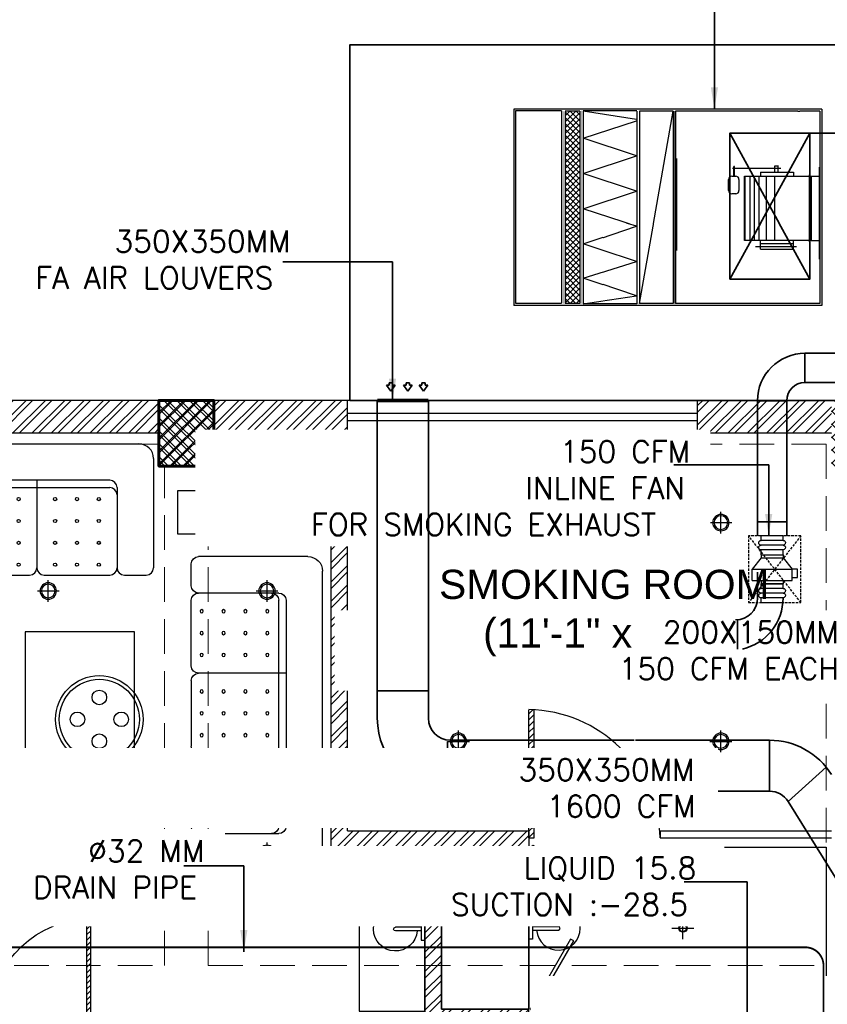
# Model space of a CAD drawing. Header units: inches. Extents: x 110711 to 158499, y 12149 to 19253.
# Tile 22 of 46: x 123316 to 123537, y 18187 to 18457. Entities that reach past the tile are written whole.
import ezdxf

# ---------------------------------------------------------------- set-up
doc = ezdxf.new("R2010")
doc.units = ezdxf.units.IN
doc.header["$MEASUREMENT"] = 0
doc.linetypes.add('HIDDEN', pattern=[0.375, 0.25, -0.125])
for name, color, linetype in [('0-SA-DUCT', 250, 'Continuous'), ('12-EQUIPMENT', 12, 'Continuous'), ('AC-SAD', 104, 'Continuous'), ('AR PLANS', 7, 'Continuous'), ('PD_LIGHTING', 23, 'Continuous'), ('PP-HVAC- GRILL', 1, 'Continuous')]:
    doc.layers.add(name, color=color, linetype=linetype)
doc.layers.add('15w led', color=7, linetype='Continuous', true_color=0xe600e6)
for name, color, linetype, lineweight in [('AC DRAIN PIPE', 7, 'Continuous', 25), ('DIFFUSER', 3, 'Continuous', 30), ('EX AIR DUCT', 1, 'Continuous', 35), ('EXHAUST AIR DUCT', 13, 'Continuous', 35), ('FA AIR DUCT', 4, 'Continuous', 35), ('HVAC SERVICE', 7, 'Continuous', 35), ('HVAC TEXT PP', 7, 'Continuous', 20), ('INLINE  EXHAUST', 211, 'Continuous', 0), ('PD_COLUMN', 2, 'Continuous', 60), ('PD_ELEVATION_03', 80, 'Continuous', 25), ('PD_HATCH', 45, 'Continuous', 9), ('SUPPLY AIR DUCT PP', 6, 'Continuous', 35)]:
    doc.layers.add(name, color=color, linetype=linetype, lineweight=lineweight)
doc.layers.add('PD_BASE', color=8, linetype='Continuous', transparency=0.5)
doc.styles.get("Standard").update_dxf_attribs({"font": 'romans.shx', "height": 6})
doc.styles.add('style1', font='arial.ttf', dxfattribs={"height": 500})
doc.dimstyles.new('ISO-10', dxfattribs={"dimtxt": 6, "dimasz": 0.5, "dimexe": 1.25, "dimexo": 0.625, "dimtad": 1, "dimtoh": 1, "dimdec": 1, "dimlunit": 4, "dimtxsty": 'Standard', "dimblk": 'ARCHTICK', "dimcen": 2.5, "dimclrt": 3, "dimadec": 0, "dimazin": 0, "dimtfac": 1, "dimtdec": 1, "dimtmove": 1, "dimatfit": 3, "dimfxl": 1, "dimarcsym": 0})

# ---------------------------------------------------------------- blocks, each defined once
blk = doc.blocks.new('columns2')
at = {"layer": 'PD_HATCH'}
h = blk.add_hatch(dxfattribs=at)
h.set_pattern_fill('ANSI37', color=175, scale=20)
h.paths.add_polyline_path([(387, -250), (387, -268), (369, -268), (369, -250)])
h.paths.add_polyline_path([(18, 0), (18, -15), (0, -15), (0, 0)])
h.paths.add_polyline_path([(18, -828), (18, -813), (0, -813), (0, -828)])
h.paths.add_polyline_path([(201, -870), (186, -870), (186, -888), (201, -888)])
h.paths.add_polyline_path([(570, -870), (555, -870), (555, -888), (570, -888)])
h.paths.add_polyline_path([(754.5, -870), (739.5, -870), (739.5, -888), (754.5, -888)])
h.paths.add_polyline_path([(934.5, -870), (919.5, -870), (919.5, -888), (934.5, -888)])
h.paths.add_polyline_path([(385.5, -870), (370.5, -870), (370.5, -888), (385.5, -888)])
h.paths.add_polyline_path([(201, 42), (186, 42), (186, 60), (201, 60)])
h.paths.add_polyline_path([(387, -578), (387, -560), (369, -560), (369, -578)])
h.paths.add_polyline_path([(1116, -731.5), (1116, -716.5), (1098, -716.5), (1098, -731.5)])
h.paths.add_polyline_path([(1116, -111.5), (1116, -96.5), (1098, -96.5), (1098, -111.5)])
h.paths.add_polyline_path([(1116, -561.5), (1116, -576.5), (1098, -576.5), (1098, -561.5)])
h.paths.add_polyline_path([(1116, -251.5), (1116, -266.5), (1098, -266.5), (1098, -251.5)])
h.paths.add_polyline_path([(0, -731.5), (0, -716.5), (18, -716.5), (18, -731.5)])
h.paths.add_polyline_path([(0, -111.5), (0, -96.5), (18, -96.5), (18, -111.5)])
h.paths.add_polyline_path([(0, -406.5), (0, -421.5), (18, -421.5), (18, -406.5)])
h.paths.add_polyline_path([(0, -561.5), (0, -576.5), (18, -576.5), (18, -561.5)])
h.paths.add_polyline_path([(0, -251.5), (0, -266.5), (18, -266.5), (18, -251.5)])
h.paths.add_polyline_path([(993, -111.5), (993, -99.5), (984, -99.5), (984, -111.5)])
h.paths.add_polyline_path([(993, -189.5), (993, -201.5), (984, -201.5), (984, -189.5)])
h.paths.add_polyline_path([(903, -111.5), (903, -99.5), (912, -99.5), (912, -111.5)])
h.paths.add_polyline_path([(903, -189.5), (903, -201.5), (912, -201.5), (912, -189.5)])
h.paths.add_polyline_path([(75, -870), (60, -870), (60, -888), (75, -888)])
h.paths.add_polyline_path([(1116, -870), (1101, -870), (1101, -888), (1116, -888)])
h.paths.add_polyline_path([(75, 42), (60, 42), (60, 60), (75, 60)])
h.paths.add_polyline_path([(570, 42), (555, 42), (555, 60), (570, 60)])
h.paths.add_polyline_path([(754.5, 42), (739.5, 42), (739.5, 60), (754.5, 60)])
h.paths.add_polyline_path([(934.5, 42), (919.5, 42), (919.5, 60), (934.5, 60)])
h.paths.add_polyline_path([(385.5, 42), (370.5, 42), (370.5, 60), (385.5, 60)])
h.paths.add_polyline_path([(1116, 42), (1101, 42), (1101, 60), (1116, 60)])
h.paths.add_polyline_path([(738, -250), (738, -268), (756, -268), (756, -250)])
h.paths.add_polyline_path([(756, -578), (756, -560), (738, -560), (738, -578)])
at = {"layer": 'PD_COLUMN', "color": 175}
blk.add_lwpolyline([(201, 42), (186, 42), (186, 60), (201, 60)], close=True, dxfattribs=at)
at = {"layer": 'PD_HATCH', "color": 175, "linetype": 'HIDDEN', "ltscale": 38}
for p, q in [((186, 60), (75, 60)), ((370.5, 60), (201, 60)), ((186, 48), (75, 48)), ((369, 48), (201, 48)), ((369, 48), (369, -95)), ((187.5, -95), (187.5, 42)), ((199.5, -95), (199.5, 42)), ((18, -95), (187.5, -95)), ((199.5, -95), (369, -95))]:
    blk.add_line(p, q, dxfattribs=at)
blk = doc.blocks.new('WALLLIGHT34')
at = {"color": 8}
for p, q in [((-0.5, -1), (-0.5, -8.1)), ((0.5, -1), (0.5, -8.1))]:
    blk.add_line(p, q, dxfattribs=at)
blk.add_lwpolyline([(-3, 0), (3, 0), (3, -1), (-3, -1)], close=True, dxfattribs=at)
for radius, start, end in [(6, 94.7802, 85.2198), (0.5, 180, 0)]:
    blk.add_arc((0, -8.1), radius, start, end, dxfattribs=at)
blk = doc.blocks.new('ight 18w')
at = {"color": 8, "lineweight": 25}
for p, q in [((0, 6), (0, -6)), ((6, 0), (-6, 0))]:
    blk.add_line(p, q, dxfattribs=at)
for radius in [4.5, 3.75]:
    blk.add_circle((0, 0), radius, dxfattribs=at)
blk = doc.blocks.new('PENDANT 45')
at = {"layer": 'PD_LIGHTING', "color": 8}
for centre, radius in [((0, 0), 12), ((0, 0), 11), ((0, 6), 2), ((-6, 0), 2), ((6, 0), 2), ((0, -6), 2)]:
    blk.add_circle(centre, radius, dxfattribs=at)
blk = doc.blocks.new('glassdoor65')
at = {"ltscale": 25}
h = blk.add_hatch(dxfattribs=at)
h.set_pattern_fill('ANSI31', color=8, scale=9.6, angle=180, style=0)
h.set_pattern_definition([(225, (-60563.519, -11827.7423), (0.848528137, -0.848528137), [])])
edge = h.paths.add_edge_path()
edge.add_arc((0, 0), 35.19, 87.6548, 90, ccw=False)
edge.add_line((1.44, 35.16), (1.44, 0))
edge.add_line((1.44, 0), (0, 0))
edge.add_line((0, 0), (0, 35.19))
at = {"color": 8, "ltscale": 25}
for p, q in [((0, 0), (0, 35.19)), ((1.44, 0), (1.44, 35.16)), ((0, 0), (1.44, 0))]:
    blk.add_line(p, q, dxfattribs=at)
blk.add_arc((-0.59, -1.42), 36.62, 2.2238, 89.0791, dxfattribs=at)
blk = doc.blocks.new('door')
h = blk.add_hatch()
h.set_pattern_fill('ANSI31', color=8, scale=10, style=0)
h.set_pattern_definition([(45, (10752.127, -6120.4824), (-0.883883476, 0.883883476), [])])
edge = h.paths.add_edge_path()
edge.add_arc((-14403.84, -18781.42), 31.42, 180, 182.3452)
edge.add_line((-14435.23, -18782.7), (-14403.84, -18782.7))
edge.add_line((-14403.84, -18782.7), (-14403.84, -18781.42))
edge.add_line((-14403.84, -18781.42), (-14435.26, -18781.42))
h = blk.add_hatch()
h.set_pattern_fill('ANSI31', color=8, scale=10, style=0)
h.set_pattern_definition([(45, (10752.127, -6123.4768), (-0.883883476, 0.883883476), [])])
edge = h.paths.add_edge_path()
edge.add_arc((-14403.84, -18848.7), 31.42, 177.6548, 180, ccw=False)
edge.add_line((-14435.23, -18847.41), (-14403.84, -18847.41))
edge.add_line((-14403.84, -18847.41), (-14403.84, -18848.7))
edge.add_line((-14403.84, -18848.7), (-14435.26, -18848.7))
at = {"color": 8}
for p, q in [((-14403.84, -18780.13), (-14403.84, -18782.7)), ((-14403.84, -18781.42), (-14435.26, -18781.42)), ((-14403.84, -18782.7), (-14435.23, -18782.7)), ((-14403.84, -18847.41), (-14435.23, -18847.41)), ((-14403.84, -18849.98), (-14403.84, -18847.41)), ((-14403.84, -18848.7), (-14435.26, -18848.7))]:
    blk.add_line(p, q, dxfattribs=at)
for points in [[(-14399.98, -18782.06), (-14399.98, -18779.49), (-14403.84, -18779.49), (-14403.84, -18781.42), (-14402.55, -18781.42), (-14402.55, -18782.06), (-14399.98, -18782.06)], [(-14399.98, -18848.05), (-14399.98, -18850.62), (-14403.84, -18850.62), (-14403.84, -18848.7), (-14402.55, -18848.7), (-14402.55, -18848.05), (-14399.98, -18848.05)]]:
    blk.add_lwpolyline(points, dxfattribs=at)
for points in [[(-14400.24, -18781.8), (-14400.24, -18779.74), (-14403.58, -18779.74), (-14403.58, -18781.16), (-14402.3, -18781.16), (-14402.3, -18781.8)], [(-14400.24, -18848.31), (-14400.24, -18850.37), (-14403.58, -18850.37), (-14403.58, -18848.95), (-14402.3, -18848.95), (-14402.3, -18848.31)]]:
    blk.add_lwpolyline(points, close=True, dxfattribs=at)
for centre, radius, start, end in [((-14399.51, -18779.61), 35.79, 182.8848, 263.0539), ((-14399.87, -18850.35), 35.42, 96.4258, 177.3294)]:
    blk.add_arc(centre, radius, start, end, dxfattribs=at)
blk = doc.blocks.new('ghfhgfh')
at = {"color": 8}
for p, q in [((133107.64, 19586.52), (133207.64, 19586.52)), ((133103.64, 19552.52), (133103.64, 19582.52)), ((133211.64, 19582.52), (133211.64, 19552.52)), ((133211.64, 19582.52), (133211.64, 19552.52)), ((133199.64, 19576.52), (133115.64, 19576.52)), ((133135.64, 19576.52), (133135.64, 19552.52)), ((133157.64, 19576.52), (133157.64, 19552.52)), ((133179.64, 19576.52), (133179.64, 19552.52)), ((133113.64, 19552.52), (133113.64, 19574.52)), ((133115.64, 19574.52), (133199.64, 19574.52)), ((133201.64, 19574.52), (133201.64, 19552.52)), ((133111.64, 19550.52), (133105.64, 19550.52)), ((133133.64, 19550.52), (133115.64, 19550.52)), ((133155.64, 19550.52), (133137.64, 19550.52)), ((133159.64, 19550.52), (133177.64, 19550.52)), ((133181.64, 19550.52), (133199.64, 19550.52)), ((133203.64, 19550.52), (133209.64, 19550.52))]:
    blk.add_line(p, q, dxfattribs=at)
for centre in [(133118.64, 19571.38), (133124.64, 19571.38), (133130.64, 19571.38), (133140.64, 19571.38), (133146.64, 19571.38), (133152.64, 19571.38), (133162.64, 19571.38), (133168.64, 19571.38), (133174.64, 19571.38), (133184.64, 19571.38), (133190.64, 19571.38), (133196.64, 19571.38), (133118.64, 19565.38), (133124.64, 19565.38), (133130.64, 19565.38), (133140.64, 19565.38), (133146.64, 19565.38), (133152.64, 19565.38), (133162.64, 19565.38), (133168.64, 19565.38), (133174.64, 19565.38), (133184.64, 19565.38), (133190.64, 19565.38), (133196.64, 19565.38), (133118.64, 19559.38), (133124.64, 19559.38), (133130.64, 19559.38), (133140.64, 19559.38), (133146.64, 19559.38), (133152.64, 19559.38), (133162.64, 19559.38), (133168.64, 19559.38), (133174.64, 19559.38), (133184.64, 19559.38), (133190.64, 19559.38), (133196.64, 19559.38), (133118.64, 19553.38), (133124.64, 19553.38), (133130.64, 19553.38), (133140.64, 19553.38), (133146.64, 19553.38), (133152.64, 19553.38), (133162.64, 19553.38), (133168.64, 19553.38), (133174.64, 19553.38), (133184.64, 19553.38), (133190.64, 19553.38), (133196.64, 19553.38)]:
    blk.add_circle(centre, 0.442, dxfattribs=at)
for centre, radius, start, end in [((133107.64, 19582.52), 4, 90, 180), ((133207.64, 19582.52), 4, 0, 90), ((133115.64, 19574.52), 2, 90, 180), ((133199.64, 19574.52), 2, 0, 90), ((133115.64, 19572.52), 2, 90, 180), ((133199.64, 19572.52), 2, 0, 90), ((133105.64, 19552.52), 2, 180, 270), ((133111.64, 19552.52), 2, 270, 0), ((133115.64, 19552.52), 2, 180, 270), ((133133.64, 19552.52), 2, 270, 0), ((133137.64, 19552.52), 2, 180, 270), ((133155.64, 19552.52), 2, 270, 0), ((133159.64, 19552.52), 2, 180, 270), ((133177.64, 19552.52), 2, 270, 0), ((133181.64, 19552.52), 2, 180, 270), ((133199.64, 19552.52), 2, 270, 0), ((133203.64, 19552.52), 2, 180, 270), ((133209.64, 19552.52), 2, 270, 0)]:
    blk.add_arc(centre, radius, start, end, dxfattribs=at)
blk = doc.blocks.new('3SEATER445')
at = {"color": 8}
for p, q in [((-31.85, 36), (-37.85, 36)), ((-9.85, 36), (-27.85, 36)), ((-5.85, 36), (12.15, 36)), ((16.15, 36), (34.15, 36)), ((38.15, 36), (44.15, 36)), ((-39.85, 4), (-39.85, 34)), ((-29.85, 12), (-29.85, 34)), ((-7.85, 10), (-7.85, 34)), ((14.15, 10), (14.15, 34)), ((36.15, 34), (36.15, 12)), ((46.15, 34), (46.15, 4)), ((34.15, 12), (-27.85, 12)), ((-27.85, 10), (34.15, 10)), ((42.15, 0), (-35.85, 0))]:
    blk.add_line(p, q, dxfattribs=at)
for centre in [(-24.85, 33.14), (-18.85, 33.14), (-12.85, 33.14), (-2.85, 33.14), (3.15, 33.14), (9.15, 33.14), (19.15, 33.14), (25.15, 33.14), (31.15, 33.14), (-24.85, 27.14), (-18.85, 27.14), (-12.85, 27.14), (-2.85, 27.14), (3.15, 27.14), (9.15, 27.14), (19.15, 27.14), (25.15, 27.14), (31.15, 27.14), (-24.85, 21.14), (-18.85, 21.14), (-12.85, 21.14), (-2.85, 21.14), (3.15, 21.14), (9.15, 21.14), (19.15, 21.14), (25.15, 21.14), (31.15, 21.14), (-24.85, 15.14), (-18.85, 15.14), (-12.85, 15.14), (-2.85, 15.14), (3.15, 15.14), (9.15, 15.14), (19.15, 15.14), (25.15, 15.14), (31.15, 15.14)]:
    blk.add_circle(centre, 0.442, dxfattribs=at)
for centre, radius, start, end in [((-37.85, 34), 2, 90, 180), ((-31.85, 34), 2, 0, 90), ((-27.85, 34), 2, 90, 180), ((-9.85, 34), 2, 0, 90), ((-5.85, 34), 2, 90, 180), ((12.15, 34), 2, 0, 90), ((16.15, 34), 2, 90, 180), ((34.15, 34), 2, 360, 90), ((38.15, 34), 2, 90, 180), ((44.15, 34), 2, 360, 90), ((-27.85, 14), 2, 180, 270), ((34.15, 14), 2, 270, 0), ((-27.85, 12), 2, 180, 270), ((34.15, 12), 2, 270, 0), ((-35.85, 4), 4, 180, 270), ((42.15, 4), 4, 270, 360)]:
    blk.add_arc(centre, radius, start, end, dxfattribs=at)
blk = doc.blocks.new('GFHFGSDF')
at = {"color": 8, "lineweight": 25}
for p, q in [((0, -3), (0, 3)), ((-3, 0), (3, 0))]:
    blk.add_line(p, q, dxfattribs=at)
for radius in [1.12, 0.938]:
    blk.add_circle((0, 0), radius, dxfattribs=at)
blk = doc.blocks.new('FF')
at = {"layer": 'PD_BASE'}
h = blk.add_hatch(dxfattribs=at)
h.set_pattern_fill('ANSI32', color=8, scale=10)
h.set_pattern_definition([(45, (5.85, -834.2493), (-2.65165, 2.65165), []), (45, (7.6176, -834.2493), (-2.65165, 2.65165), [])])
h.paths.add_polyline_path([(9, -791.5), (0, -791.5), (0, -873), (9, -873)])
h.paths.add_polyline_path([(370.5, -939), (201, -939), (201, -948), (370.5, -948)])
h.paths.add_polyline_path([(555, -939), (385.5, -939), (385.5, -948), (555, -948)])
h.paths.add_polyline_path([(9, -75), (0, -75), (0, -156.5), (9, -156.5)])
h.paths.add_polyline_path([(9, -171.5), (0, -171.5), (0, -311.5), (9, -311.5)])
h.paths.add_polyline_path([(9, -326.5), (0, -326.5), (0, -466.5), (9, -466.5)])
h.paths.add_polyline_path([(9, -481.5), (0, -481.5), (0, -621.5), (9, -621.5)])
h.paths.add_polyline_path([(9, -636.5), (0, -636.5), (0, -776.5), (9, -776.5)])
h.paths.add_polyline_path([(1101, 0), (934.5, 0), (934.5, -9), (1101, -9)])
h.paths.add_polyline_path([(919.5, 0), (754.5, 0), (754.5, -9), (919.5, -9)])
h.paths.add_polyline_path([(739.5, 0), (570, 0), (570, -9), (739.5, -9)])
h.paths.add_polyline_path([(555, 0), (385.5, 0), (385.5, -9), (555, -9)])
h.paths.add_polyline_path([(186, 0), (75, 0), (75, -9), (186, -9)])
h.paths.add_polyline_path([(60, 0), (0, 0), (0, -60), (9, -60), (9, -9), (60, -9)])
h.paths.add_polyline_path([(9, -888), (0, -888), (0, -948), (60, -948), (60, -939), (9, -939)])
h.paths.add_polyline_path([(186, -939), (75, -939), (75, -948), (186, -948)])
h.paths.add_polyline_path([(594.75, -939), (570, -939), (570, -948), (594.75, -948)])
h.paths.add_polyline_path([(739.5, -939), (714.75, -939), (714.75, -948), (739.5, -948)])
h.paths.add_polyline_path([(777, -939), (754.5, -939), (754.5, -948), (777, -948)])
h.paths.add_polyline_path([(919.5, -939), (897, -939), (897, -948), (919.5, -948)])
h.paths.add_polyline_path([(957, -939), (934.5, -939), (934.5, -948), (957, -948)])
h.paths.add_polyline_path([(1101, -939), (1077, -939), (1077, -948), (1101, -948)])
h.paths.add_polyline_path([(1116, -930), (1107, -930)])
h.paths.add_polyline_path([(1116, -791.5), (1107, -791.5), (1107, -930), (1116, -930)])
h.paths.add_polyline_path([(1116, -636.5), (1107, -636.5), (1107, -776.5), (1116, -776.5)])
h.paths.add_polyline_path([(1116, -326.5), (1107, -326.5), (1107, -621.5), (1116, -621.5)])
h.paths.add_polyline_path([(1116, -18), (1107, -18), (1107, -156.5), (1116, -156.5)])
h.paths.add_polyline_path([(1098, -159.5), (993, -159.5), (993, -168.5), (1098, -168.5)])
h.paths.add_polyline_path([(993, -171.5), (984, -171.5), (984, -249.5), (993, -249.5)])
h.paths.add_polyline_path([(984, -159.5), (912, -159.5), (912, -168.5), (984, -168.5)])
h.paths.add_polyline_path([(912, -171.5), (903, -171.5), (903, -249.5), (912, -249.5)])
h.paths.add_polyline_path([(903, -159.5), (822, -159.5), (822, -261.5), (849, -261.5), (849, -252.5), (831, -252.5), (831, -168.5), (903, -168.5)])
h.paths.add_polyline_path([(903, -252.5), (885, -252.5), (885, -261.5), (903, -261.5)], flags=17)
h.paths.add_polyline_path([(930, -252.5), (912, -252.5), (912, -261.5), (930, -261.5)])
h.paths.add_polyline_path([(984, -252.5), (966, -252.5), (966, -261.5), (984, -261.5)])
h.paths.add_polyline_path([(993, -261.5), (984, -261.5), (984, -324.5), (993, -324.5)])
h.paths.add_polyline_path([(1116, -310.5), (1107, -310.5), (1107, -311.5), (1116, -311.5)])
h.paths.add_polyline_path([(1116, -171.5), (1107, -171.5), (1107, -190.5), (1116, -190.5)])
h.paths.add_polyline_path([(237.75, -9), (237.75, 0), (201, 0), (201, -9)])
h.paths.add_polyline_path([(333.75, 0), (333.75, -9), (370.5, -9), (370.5, 0)])
h = blk.add_hatch(dxfattribs=at)
h.set_pattern_fill('ANSI37', color=8, scale=20)
h.set_pattern_definition([(45, (145443.2833, 25769.4912), (-1.767766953, 1.767766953), []), (135, (145443.2833, 25769.4912), (-1.767766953, -1.767766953), [])])
h.paths.add_polyline_path([(201, 0), (186, 0), (186, -18), (201, -18)])
h = blk.add_hatch(dxfattribs=at)
h.set_pattern_fill('ANSI32', color=8, scale=10)
h.set_pattern_definition([(45, (262.9135, -148.528), (-2.65165, 2.65165), []), (45, (264.6812, -148.528), (-2.65165, 2.65165), [])])
h.paths.add_polyline_path([(263.45, -122.5), (258.95, -122.5), (258.95, -171.5), (287.45, -171.5), (287.45, -167), (263.45, -167)])
h.paths.add_polyline_path([(233.25, -122.5), (287.45, -122.5), (287.45, -118), (237.75, -118), (237.75, -9), (233.25, -9)])
at = {"layer": 'PD_BASE', "color": 8, "lineweight": 30}
for p, q in [((237.75, 0), (0, 0)), ((237.75, -9), (237.75, 0)), ((1116, 0), (333.75, 0)), ((333.75, -9), (333.75, 0)), ((186, -9), (75, -9)), ((237.75, -9), (201, -9)), ((233.25, -122.5), (233.25, -9)), ((237.75, -118), (237.75, -9)), ((370.5, -9), (333.75, -9)), ((233.25, -122.5), (233.25, -118)), ((237.75, -118), (287.45, -118)), ((287.45, -118), (287.45, -122.5)), ((258.95, -122.5), (233.25, -122.5))]:
    blk.add_line(p, q, dxfattribs=at)
at = {"layer": 'PD_BASE', "color": 8}
for p, q in [((333.75, 0), (237.75, 0)), ((237.75, -3.5), (333.75, -3.5)), ((237.75, -5.5), (333.75, -5.5)), ((333.75, -9), (237.75, -9)), ((323.45, -118), (370.5, -118)), ((323.45, -118), (323.45, -120)), ((323.45, -120), (370.5, -120)), ((258.95, -122.5), (258.95, -171.5)), ((263.45, -122.5), (263.45, -167)), ((263.45, -122.5), (287.45, -122.5)), ((287.45, -122.5), (287.45, -167))]:
    blk.add_line(p, q, dxfattribs=at)
for points in [[(201, -18), (186, -18), (186, 0), (201, 0)], [(191.15, -24.68), (209.15, -24.68), (209.15, -36.68), (191.15, -36.68)], [(149.25, -111.46), (179.25, -111.46), (179.25, -63.46), (149.25, -63.46)], [(258.95, -122.5), (240.95, -122.5), (240.95, -167.5), (258.95, -167.5)], [(287.45, -122.5), (263.45, -122.5), (263.45, -167), (287.45, -167)], [(299.78, -141.27), (298.92, -141.77), (287.79, -122.5), (288.66, -122)], [(299.78, -148.23), (298.92, -147.73), (287.79, -167), (288.66, -167.5)]]:
    blk.add_lwpolyline(points, close=True, dxfattribs=at)
at = {"layer": 'PD_ELEVATION_03', "color": 8}
blk.add_lwpolyline([(287.45, -171.5), (287.45, -167), (263.45, -167), (263.45, -122.5), (369, -122.5), (369, -172.5), (443, -172.5), (443, -220.5), (369, -220.5), (369, -237.5), (93, -237.5), (93, -430), (81, -430), (81, -671.5), (93, -671.5), (93, -930), (18, -930), (18, -621.5), (9, -621.5), (9, -481.5), (18, -481.5), (18, -171.5), (93, -171.5), (287.45, -171.5)], dxfattribs=at)
at = {"color": 8}
blk.add_blockref('PENDANT 45', (169.63, -87.46), dxfattribs=at)
at = {"layer": '15w led', "color": 8, "xscale": -0.5, "yscale": 0.5, "zscale": 0.5, "rotation": 89.99999999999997}
for p in [(268.13, -33.5), (340.13, -33.5), (155.63, -52.25), (215.63, -52.25), (268.13, -93.5), (340.13, -93.5), (155.63, -124.25), (215.63, -124.25)]:
    blk.add_blockref('ight 18w', p, dxfattribs=at)
at = {"layer": 'PD_BASE', "color": 8}
blk.add_blockref('ghfhgfh', (-133027.14, -19598.42), dxfattribs=at)
at = {"layer": 'PD_BASE', "color": 8, "xscale": -1, "rotation": 89.99999999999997}
blk.add_blockref('3SEATER445', (230.85, -82.66), dxfattribs=at)
at = {"layer": 'PD_BASE', "color": 8, "ltscale": 25}
blk.add_blockref('glassdoor65', (287.45, -120), dxfattribs=at)
at = {"layer": 'PD_BASE', "color": 8, "ltscale": 25, "xscale": -0.842675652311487, "yscale": 0.842675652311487, "zscale": 0.842675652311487, "rotation": 89.99999999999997}
blk.add_blockref('door', (-15716.04, -12306.01), dxfattribs=at)
at = {"layer": 'PD_LIGHTING', "color": 8, "xscale": -1, "rotation": 270}
blk.add_blockref('WALLLIGHT34', (258.95, -145), dxfattribs=at)
at = {"layer": 'PD_LIGHTING', "color": 8, "rotation": 90}
blk.add_blockref('WALLLIGHT34', (287.45, -144.79), dxfattribs=at)
at = {"layer": 'PD_LIGHTING'}
blk.add_blockref('GFHFGSDF', (329.72, -144.75), dxfattribs=at)
at = {"layer": 'PD_BASE', "color": 8, "insert": (226.02, -46.43), "char_height": 8, "width": 162.9076, "attachment_point": 1, "style": 'style1'}
blk.add_mtext('\\pi36.802;SMOKING ROOM\\P\\pi48.873;(11\'-1" x 9\'1")', dxfattribs=at)
blk = doc.blocks.new('zw$E1C9')
at = {"layer": '0-SA-DUCT', "color": 1}
for p, q in [((0, 3.74), (6, 9.74)), ((0, 9.74), (6, 3.74)), ((0, 8.74), (6, 8.74)), ((0, 7.74), (6, 7.74)), ((0, 6.74), (6, 6.74)), ((6, 5.74), (0, 5.74)), ((6, 4.74), (0, 4.74))]:
    blk.add_line(p, q, dxfattribs=at)
at = {"layer": '0-SA-DUCT', "color": 1, "lineweight": 30}
blk.add_lwpolyline([(0, 9.74), (6, 9.74), (6, 3.74), (0, 3.74)], close=True, dxfattribs=at)
at = {"layer": 'DIFFUSER', "color": 3, "extrusion": (2.80089e-06, 4.46e-14, 1)}
for p, q in [((3, 10.1, 0), (1.51, 12.59, 0)), ((1.51, 12.59, 0), (2.38, 12.59, 0)), ((2.38, 12.59, 0), (2.38, 13.49, 0)), ((2.38, 13.49, 0), (3.62, 13.49, 0)), ((3, 10.1, 0), (4.49, 12.59, 0)), ((3.62, 12.59, 0), (3.62, 13.49, 0)), ((4.49, 12.59, 0), (3.62, 12.59, 0))]:
    blk.add_line(p, q, dxfattribs=at)
at = {"layer": 'DIFFUSER', "color": 8, "extrusion": (-4.46e-14, -2.80089e-06, 1)}
blk.add_line((1, 8.74, 0), (1, 8.74, 0), dxfattribs=at)
at = {"layer": 'DIFFUSER', "color": 3, "extrusion": (2.80089e-06, -4.46e-14, 1)}
for p, q in [((3, 3.39, 0), (1.51, 0.9, 0)), ((1.51, 0.9, 0), (2.38, 0.9, 0)), ((2.38, 0.9, 0), (2.38, 0, 0)), ((2.38, 0, 0), (3.62, 0, 0)), ((3, 3.39, 0), (4.49, 0.9, 0)), ((4.49, 0.9, 0), (3.62, 0.9, 0)), ((3.62, 0.9, 0), (3.62, 0, 0))]:
    blk.add_line(p, q, dxfattribs=at)
blk = doc.blocks.new('zw$DAD0')
at = {"layer": '12-EQUIPMENT', "linetype": 'Continuous'}
h = blk.add_hatch(dxfattribs=at)
h.set_pattern_fill('ANSI37', color=256, scale=9.060975, angle=270, style=0)
h.set_pattern_definition([(135, (-142079.6272, -18630.1843), (-0.80088461, -0.80088461), []), (225, (-142079.6272, -18630.1843), (0.80088461, -0.80088461), [])])
h.paths.add_polyline_path([(26.38, -66.34), (26.38, -70.4), (-26.31, -70.4), (-26.32, -66.34)])
for p, q in [((-26.94, 0), (26.94, 0)), ((-26.94, 0), (-26.94, -84.48)), ((26.94, 0), (26.94, -71.4)), ((-26.94, -0.21), (-26.94, -71.4)), ((-26.38, -0.55), (26.39, -0.55)), ((26.94, -0.55), (26.94, -84.48))]:
    blk.add_line(p, q, dxfattribs=at)
at = {"layer": '12-EQUIPMENT'}
for p, q in [((-26.38, -0.55), (-26.39, -5.96)), ((-18.98, -0.55), (19.41, -0.55)), ((14.23, -0.57), (-10.99, -0.57)), ((-8.52, -2.91), (-8.52, -0.57)), ((9.09, -2.91), (9.09, -0.57)), ((26.39, -0.55), (26.39, -40.12)), ((-8.91, -3.24), (9.46, -3.24)), ((-8.91, -3.43), (9.46, -3.43)), ((-8.52, -2.91), (9.09, -2.91)), ((-8.52, -21.16), (-8.52, -2.91)), ((9.09, -2.91), (9.09, -21.16)), ((-26.39, -6.59), (-26.39, -5.96)), ((-26.39, -6.59), (-26.39, -40.09)), ((-9.68, -16.81), (-9.68, -7.78)), ((-9.68, -7.78), (-8.52, -7.78)), ((11.47, -7.78), (9.09, -7.78)), ((9.9, -16.81), (9.9, -7.78)), ((10.73, -18.21), (10.73, -6.92)), ((11.47, -16.81), (11.47, -7.78)), ((-11.41, -12.87), (-11.41, -11.89)), ((-9.68, -11.91), (-11.41, -11.91)), ((-9.68, -12.87), (-11.41, -12.87)), ((-10.64, -11.21), (-10.64, -24.43)), ((9.09, -12.82), (-8.52, -12.82)), ((9.09, -15.14), (-8.52, -15.14)), ((-9.68, -16.81), (-8.52, -16.81)), ((9.09, -17.14), (-8.52, -17.14)), ((9.09, -18.45), (-8.52, -18.45)), ((11.47, -16.81), (9.09, -16.81)), ((9.09, -19.61), (-8.52, -19.61)), ((9.09, -21.01), (-8.52, -21.01)), ((9.09, -21.16), (-8.52, -21.16)), ((-11.22, -23.91), (-11.22, -24.14)), ((-8.52, -23.91), (-11.22, -23.91)), ((-8.52, -24.14), (-11.22, -24.14)), ((-8.52, -24.68), (-8.52, -23.6)), ((-7.62, -22.7), (-4.61, -22.7)), ((-3.71, -23.6), (-3.71, -24.68)), ((-4.61, -25.58), (-7.62, -25.58)), ((-26.39, -40.09), (26.39, -40.12)), ((-13.37, -39.87), (11.84, -39.87)), ((-26.39, -40.75), (26.39, -40.75)), ((-26.39, -40.75), (-26.39, -49.96)), ((26.38, -49.96), (-26.38, -40.77)), ((26.39, -40.75), (26.39, -49.96)), ((-26.44, -50.7), (-26.44, -65.45)), ((-26.44, -65.45), (-24.23, -50.77)), ((-26.36, -49.96), (26.39, -49.96)), ((-26.36, -50.72), (26.44, -50.7)), ((-18.94, -65.45), (-23.76, -50.77)), ((-14.11, -50.77), (-18.94, -65.45)), ((-9.28, -65.45), (-14.11, -50.77)), ((-4.45, -50.77), (-9.28, -65.45)), ((0.38, -65.45), (-4.45, -50.77)), ((5.2, -50.77), (0.38, -65.45)), ((10.03, -65.45), (5.2, -50.77)), ((14.86, -50.77), (10.03, -65.45)), ((19.41, -65.45), (14.86, -50.77)), ((24.23, -50.77), (19.41, -65.45)), ((26.44, -65.45), (24.23, -50.77)), ((26.44, -50.7), (26.44, -65.45)), ((-26.44, -65.45), (26.44, -65.45)), ((-26.39, -66.34), (26.39, -66.34)), ((-26.39, -66.34), (-26.39, -70.4)), ((26.39, -66.34), (26.39, -70.4)), ((-26.46, -71.4), (26.31, -71.4)), ((-26.46, -71.4), (-26.46, -84)), ((-26.31, -70.4), (26.38, -70.4)), ((26.34, -71.4), (26.34, -84)), ((-26.94, -84.48), (26.94, -84.48)), ((-26.44, -84), (26.31, -84))]:
    blk.add_line(p, q, dxfattribs=at)
at = {"layer": '12-EQUIPMENT', "const_width": 0.159}
for points in [[(26.39, -40.44), (-26.39, -40.41)], [(26.39, -65.81), (-26.52, -65.81)], [(-26.31, -70.93), (26.39, -70.93)]]:
    blk.add_lwpolyline(points, dxfattribs=at)
at = {"layer": '12-EQUIPMENT'}
for centre, start, end in [((-7.62, -23.6), 90, 180), ((-4.61, -23.6), 0, 90), ((-7.62, -24.68), 180, 270), ((-4.61, -24.68), 270, 0)]:
    blk.add_arc(centre, 0.904, start, end, dxfattribs=at)
blk = doc.blocks.new('_ArchTick')
at = {"color": 0, "linetype": 'ByBlock', "const_width": 0.15}
blk.add_lwpolyline([(-0.5, -0.5), (0.5, 0.5)], dxfattribs=at)
blk = doc.blocks.new('zw$239F')
at = {"layer": 'AC-SAD', "color": 8, "linetype": 'HIDDEN', "ltscale": 50}
for p, q in [((345, 0), (0, 270)), ((0, 0), (345, 270))]:
    blk.add_line(p, q, dxfattribs=at)
at = {"layer": 'AC-SAD', "ltscale": 500}
for p, q in [((24.4, 205.2), (0, 205.2)), ((0, 92.1), (0, 205.2)), ((97.6, 205.2), (73.2, 205.2)), ((271.7, 205.2), (247.3, 205.2)), ((247.3, 92.1), (247.3, 205.2)), ((345, 205.2), (320.6, 205.2)), ((24.4, 92.1), (0, 92.1)), ((97.6, 92.1), (73.2, 92.1)), ((271.7, 92.1), (247.3, 92.1)), ((345, 92.1), (320.6, 92.1))]:
    blk.add_line(p, q, dxfattribs=at)
at = {"layer": 'AC-SAD', "color": 1, "ltscale": 500}
for p, q in [((24.4, 92.1), (24.4, 205.2)), ((48.8, 92.1), (48.8, 205.2)), ((73.2, 92.1), (73.2, 205.2)), ((271.7, 92.1), (271.7, 205.2)), ((296.1, 92.1), (296.1, 205.2)), ((320.6, 92.1), (320.6, 205.2))]:
    blk.add_line(p, q, dxfattribs=at)
at = {"layer": 'AC-SAD'}
for p, q in [((97.6, 205.2), (97.6, 92.1)), ((97.6, 205.2), (113.9, 205.2)), ((113.9, 205.2), (172.5, 251.6)), ((113.9, 205.2), (113.9, 92.1)), ((172.5, 251.6), (172.5, 45.7)), ((231.1, 251.6), (172.5, 251.6)), ((231.1, 251.6), (231.1, 45.7)), ((231.1, 205.2), (247.3, 205.2)), ((247.3, 205.2), (247.3, 92.1)), ((345, 205.2), (345, 92.1)), ((97.6, 92.1), (113.9, 92.1)), ((113.9, 92.1), (172.5, 45.7)), ((231.1, 92.1), (247.3, 92.1)), ((231.1, 45.7), (172.5, 45.7)), ((172.5, 18.4), (172.5, 45.7)), ((216.1, 18.4), (172.5, 18.4)), ((216.1, 45.7), (216.1, 18.4))]:
    blk.add_line(p, q, dxfattribs=at)
at = {"layer": 'AC-SAD', "color": 8, "linetype": 'HIDDEN', "ltscale": 50}
blk.add_lwpolyline([(0, 0), (0, 270), (345, 270), (345, 0)], close=True, dxfattribs=at)
at = {"layer": 'AC-SAD', "color": 1, "ltscale": 500}
for centre, major_axis, ratio, start_param, end_param in [((36.6, 205.2), (-8.63, 8.63), 1, 3.926991, 7.068583), ((61, 205.2), (-8.63, 8.63), 1, 3.926991, 7.068583), ((283.9, 205.2), (-8.63, 8.63), 1, 3.926991, 7.068583), ((308.3, 205.2), (-8.63, 8.63), 1, 3.926991, 7.068583), ((36.6, 92.1), (-9.21, -9.21), 0.885218, 5.436977, 8.57857), ((61, 92.1), (-9.21, -9.21), 0.885218, 5.436977, 8.57857), ((283.9, 92.1), (-9.21, -9.21), 0.885218, 5.436977, 8.57857), ((308.3, 92.1), (-9.21, -9.21), 0.885218, 5.436977, 8.57857)]:
    blk.add_ellipse(centre, major_axis=major_axis, ratio=ratio, start_param=start_param, end_param=end_param, dxfattribs=at)
blk = doc.blocks.new('zw$87B9')
at = {"layer": 'FA AIR DUCT'}
for p, q in [((0.01, 0.32), (-1.2, 2.02)), ((-1.2, 2.02), (-0.46, 2.02)), ((-0.46, 2.02), (-0.46, 2.66)), ((-0.46, 2.66), (0.01, 2.66)), ((0.47, 2.66), (0.01, 2.66)), ((0.01, 0.32), (1.21, 2.02)), ((0.47, 2.02), (0.47, 2.66)), ((1.21, 2.02), (0.47, 2.02))]:
    blk.add_line(p, q, dxfattribs=at)
blk = doc.blocks.new('HVAC SERVICE')
at = {"layer": 'EXHAUST AIR DUCT'}
for p, q in [((350.18, -37.1, 0), (350.18, -33.26, 0)), ((358.18, -33.26, 0), (350.18, -33.26, 0)), ((358.18, -37.1, 0), (358.18, -33.26, 0)), ((350.18, -47.08, 0), (350.18, -54.17, 0)), ((263.61, -68.17, 0), (263.61, -60.17, 0)), ((344.18, -60.17, 0), (263.61, -60.17, 0)), ((346.03, -68.17, 0), (263.61, -68.17, 0))]:
    blk.add_line(p, q, dxfattribs=at)
at = {"layer": 'SUPPLY AIR DUCT PP'}
for p, q in [((364.55, 73.3), (364.55, 33.3)), ((364.55, 73.3), (379.69, 73.3)), ((364.55, 33.3), (379.69, 33.3))]:
    blk.add_line(p, q, dxfattribs=at)
at = {"layer": 'INLINE  EXHAUST', "lineweight": 30, "ltscale": 1000, "xscale": -0.05318293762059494, "yscale": 0.05318293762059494, "zscale": 0.05318293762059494, "rotation": 89.9999999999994}
blk.add_blockref('zw$239F', (362.09, -37.1, 0), dxfattribs=at)
at = {"layer": 'PP-HVAC- GRILL', "lineweight": 30, "ltscale": 1000, "xscale": -0.6666666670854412, "yscale": 0.6666666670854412, "zscale": 0.6666666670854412, "rotation": 270}
for p in [(263.63, -65.5), (335.63, -66.03)]:
    blk.add_blockref('zw$E1C9', p, dxfattribs=at)
at = {"layer": 'HVAC TEXT PP', "insert": (-290.89, -95.28, 1.31), "char_height": 6, "width": 237.4875, "attachment_point": 1, "bg_fill": 2}
blk.add_mtext('\\A1;\\P\\pi192.63;3 TR ODU\\P\\pi121.77;SIZE:W970XD395XH803MM', dxfattribs=at)
at = {"layer": 'HVAC TEXT PP', "insert": (290.95, -160.86), "char_height": 6, "attachment_point": 1, "bg_fill": 2}
blk.add_mtext_dynamic_manual_height_columns('\\pi204.92;6 #SAG\\P\\pi163.77;SIZE:600X600MM\\P\\pi164.63;1200 CFM EACH', width=237.4875, gutter_width=50, heights=[0], dxfattribs=at)
at = {"layer": 'HVAC TEXT PP'}
blk.add_leader([(338.35, 79.92), (338.35, 144.85), (309.82, 144.85)], dimstyle='ISO-10', override={"dimasz": 6, "dimtad": 0}, dxfattribs=at)
at = {"layer": 'FA AIR DUCT'}
for p, q in [((265.13, -93.5), (265.13, -107.18)), ((265.89, -93.18), (316.36, -93.18)), ((316.69, -93.18), (353.48, -93.18)), ((353.48, -107.18), (353.48, -93.18)), ((358.58, -110.02), (369, -100.56)), ((265.89, -107.18), (316.36, -107.18)), ((316.69, -107.18), (353.48, -107.18)), ((358.58, -110.02), (386.84, -155.54))]:
    blk.add_line(p, q, dxfattribs=at)
for centre, radius, start, end in [((265.89, -87.18), 20, 180, 270), ((265.89, -87.18), 6, 180, 270), ((353.48, -113.18), 20, 31.8297, 90), ((353.48, -113.18), 6, 31.8297, 90)]:
    blk.add_arc(centre, radius, start, end, dxfattribs=at)
at = {"layer": 'HVAC TEXT PP', "char_height": 6, "bg_fill": 2}
for s, insert, attachment_point in [('\\pi91.311;1400 CFM \\P\\pi83.883;600X200MM', (310.76, 45.6), 1), ('200X150MM\\P150 CFM EACH', (372.51, -60.56), 3)]:
    blk.add_mtext_dynamic_manual_height_columns(s, width=135.3112, gutter_width=50, heights=[0], dxfattribs=dict(at, insert=insert, attachment_point=attachment_point))
at = {"color": 8}
blk.add_lwpolyline([(238.32, 0), (613.2, 0), (613.2, 97.52), (238.32, 97.52)], close=True, dxfattribs=at)
at = {"layer": 'EXHAUST AIR DUCT'}
blk.add_line((344.72, -60.14, 0), (344.72, -68.17, 0), dxfattribs=at)
for centre, radius, start in [((344.18, -54.17, 0), 6, 270), ((342.83, -54.17, 0), 14.36, 282.8883)]:
    blk.add_arc(centre, radius, start, 0, dxfattribs=at)
at = {"layer": 'FA AIR DUCT'}
for p, q in [((245.89, -79.65), (259.89, -79.65)), ((245.89, -79.65), (245.89, -87.18)), ((259.89, -79.65), (259.89, -87.18))]:
    blk.add_line(p, q, dxfattribs=at)
at = {"layer": 'SUPPLY AIR DUCT PP'}
for p, q in [((342.55, 73.3), (364.55, 33.3)), ((364.55, 73.3), (342.55, 33.3))]:
    blk.add_line(p, q, dxfattribs=at)
blk.add_lwpolyline([(342.55, 33.3), (342.55, 73.3), (364.55, 73.3), (364.55, 33.3)], close=True, dxfattribs=at)
at = {"layer": 'EX AIR DUCT', "rotation": 270}
blk.add_blockref('zw$DAD0', (367.79, 52.98), dxfattribs=at)
at = {"layer": 'HVAC TEXT PP', "insert": (98.83, -98.29), "char_height": 6, "width": 237.4875, "attachment_point": 1, "bg_fill": 2}
blk.add_mtext('\\pi185.77;350X350MM\\P\\pi193.49;1600 CFM ', dxfattribs=at)
at = {"layer": 'HVAC TEXT PP', "char_height": 6, "width": 237.4875, "attachment_point": 1, "bg_fill": 2}
for s, insert in [('\\pi107.77;3.0 TR 4 WAY CASSETTE AC \\P\\pi135.2;SIZE:W840XD840XH250\\P\\pi192.63;CFM 1059', (-156.29, 36.33)), ('\\pi185.49;LIQUID 15.8\\P\\pi165.49;SUCTION :-28.5 ', (100.6, -125.24))]:
    blk.add_mtext(s, dxfattribs=dict(at, insert=insert))
at = {"layer": 'EXHAUST AIR DUCT'}
for p, q in [((363.18, 12.95, 0), (518.84, 12.95, 0)), ((363.18, 4.95, 0), (363.18, 12.95, 0)), ((363.18, 4.95, 0), (518.84, 4.95, 0)), ((358.18, -0.05, 0), (350.18, -0.05, 0))]:
    blk.add_line(p, q, dxfattribs=at)
for radius in [13, 5]:
    blk.add_arc((363.18, -0.05, 0), radius, 90, 180, dxfattribs=at)
at = {"layer": 'FA AIR DUCT', "const_width": 1}
blk.add_lwpolyline([(245.89, 0), (259.89, 0)], dxfattribs=at)
at = {"layer": 'FA AIR DUCT'}
for p in [(249.58, 2.21), (254.23, 2.21), (258.53, 2.21)]:
    blk.add_blockref('zw$87B9', p, dxfattribs=at)
at = {"layer": 'HVAC TEXT PP', "char_height": 6, "width": 237.4875, "attachment_point": 1, "bg_fill": 2}
for s, insert in [('\\pi185.77;350X350MM\\P\\pi164.06;FA AIR LOUVERS ', (-11.99, 46.65)), ('\\pi185.49;LIQUID 15.8\\P\\pi171.2;SUCTION :-9.5 ', (-146.41, -119.88))]:
    blk.add_mtext(s, dxfattribs=dict(at, insert=insert))
at = {"layer": 'HVAC TEXT PP', "insert": (198.96, -11.02), "char_height": 6, "attachment_point": 1, "bg_fill": 2}
blk.add_mtext_dynamic_manual_height_columns('\\pi97.025;150 CFM \\P\\pi87.597;INLINE FAN \\P\\pi28.74;FOR SMOKING EXHAUST', width=135.3112, gutter_width=50, heights=[0], dxfattribs=at)
at = {"layer": 'EXHAUST AIR DUCT'}
for p, q in [((350.18, -33.26, 0), (350.18, 0, 0)), ((358.18, -33.26, 0), (358.18, -0.05, 0))]:
    blk.add_line(p, q, dxfattribs=at)
at = {"layer": 'FA AIR DUCT'}
for p, q in [((245.89, 0), (245.89, -79.65)), ((259.89, 0), (259.89, -79.65))]:
    blk.add_line(p, q, dxfattribs=at)
at = {"layer": 'HVAC TEXT PP', "insert": (-36.34, -120.56), "char_height": 6, "width": 237.4875, "attachment_point": 1, "bg_fill": 2}
blk.add_mtext('\\pi202.92;∅32 MM \\P\\pi187.77;DRAIN PIPE ', dxfattribs=at)
at = {"layer": 'HVAC TEXT PP'}
for points in [[(250.05, 0), (250.05, 38.03), (219.94, 38.03)], [(250.05, 0), (250.05, 38.03), (219.94, 38.03)], [(353.24, -37.1, 0), (353.24, -17.64, 0), (327.21, -17.64, 0)]]:
    blk.add_leader(points, dimstyle='ISO-10', override={"dimasz": 6, "dimtad": 0}, dxfattribs=at)
at = {"layer": 'AC DRAIN PIPE', "const_width": 0.5}
blk.add_lwpolyline([(137.21, -109.81), (137.21, -144.99, 0.414214), (142.21, -149.99), (363.28, -149.99, -0.414214), (368.28, -154.99), (368.28, -345.67)], format="xyb", dxfattribs=at)
at = {"layer": 'HVAC TEXT PP'}
for points in [[(209.27, -151.23), (209.27, -127.62), (192.78, -127.62)], [(347.31, -174.24), (347.31, -132.03), (330.06, -132.03)]]:
    blk.add_leader(points, dimstyle='ISO-10', override={"dimasz": 6, "dimtad": 0}, dxfattribs=at)

msp = doc.modelspace()

# ---------------------------------------------------------------- block references
at = {"layer": 'AR PLANS'}
for name, p in [('FF', (123167.99, 18352.43)), ('columns2', (123167.99, 18292.43))]:
    msp.add_blockref(name, p, dxfattribs=at)

# ---------------------------------------------------------------- next in the draw order: block references
at = {"layer": 'HVAC SERVICE'}
msp.add_blockref('HVAC SERVICE', (123167.99, 18352.43), dxfattribs=at)

doc.saveas('drawing.dxf')
